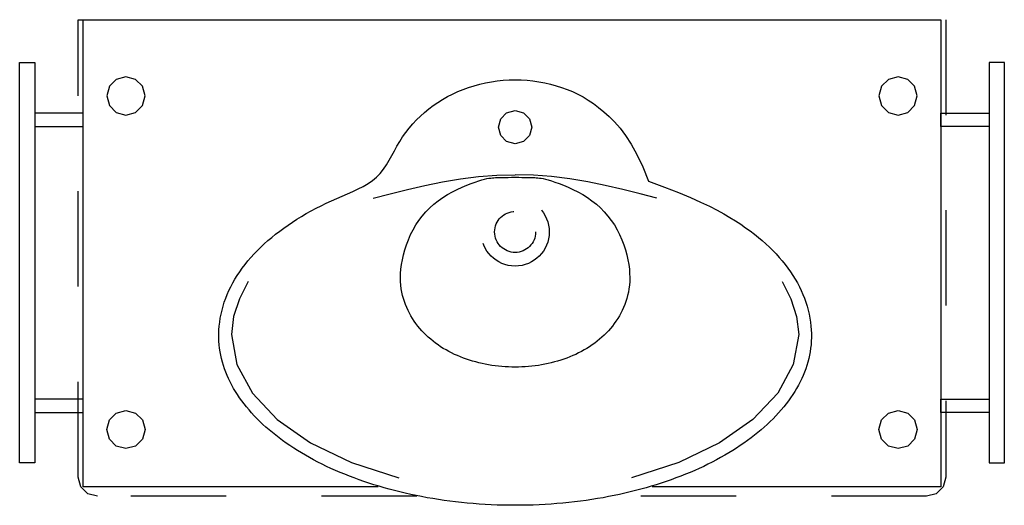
# Model space of a CAD drawing. Header units: millimetres. Extents: x -0.52 to 0.52, y -0.51 to 0.
import ezdxf

# ---------------------------------------------------------------- set-up
doc = ezdxf.new("R2010")
doc.units = ezdxf.units.MM
doc.linetypes.add('DASHED', pattern=[3e-06, 2e-06, -1e-06])
doc.layers.add('BLOCKS', color=3, linetype='Continuous')

msp = doc.modelspace()

# ---------------------------------------------------------------- linework, layer by layer
at = {"layer": 'BLOCKS', "linetype": 'DASHED'}
for points in [[(-0.0997, -0.5), (-0.435, -0.5), (-0.4451, -0.4973), (-0.4523, -0.4901), (-0.455, -0.48), (-0.455, 0), (0.455, 0)], [(0.455, 0), (0.455, -0.48), (0.4523, -0.4901), (0.4451, -0.4973), (0.435, -0.5), (0.1063, -0.5)], [(0.1432, -0.1694), (0.1601, -0.1756), (0.1746, -0.1813), (0.1872, -0.1865), (0.1979, -0.1913), (0.2072, -0.1957), (0.2152, -0.1999), (0.2223, -0.2038), (0.2286, -0.2075), (0.2345, -0.2112), (0.2399, -0.2147), (0.245, -0.2182), (0.2498, -0.2216), (0.2543, -0.225), (0.2585, -0.2284), (0.2625, -0.2318), (0.2664, -0.2352), (0.2701, -0.2387), (0.2737, -0.2422), (0.2771, -0.2458), (0.2804, -0.2494), (0.2835, -0.2531), (0.2865, -0.2568), (0.2894, -0.2606), (0.2921, -0.2644), (0.2947, -0.2683), (0.2971, -0.2722), (0.2994, -0.2761), (0.3015, -0.2801), (0.3034, -0.2841), (0.3052, -0.2882), (0.3068, -0.2923), (0.3083, -0.2964), (0.3096, -0.3006), (0.3107, -0.3047), (0.3117, -0.3089), (0.3125, -0.3131), (0.3131, -0.3173), (0.3136, -0.3214), (0.314, -0.3254), (0.3141, -0.3294), (0.3142, -0.3333), (0.314, -0.3372), (0.3138, -0.341), (0.3133, -0.3447), (0.3128, -0.3484), (0.3121, -0.352), (0.3113, -0.3556), (0.3104, -0.3592), (0.3093, -0.3627), (0.3081, -0.3662), (0.3068, -0.3697), (0.3054, -0.3732), (0.3039, -0.3766), (0.3022, -0.38), (0.3005, -0.3834), (0.2986, -0.3868), (0.2966, -0.3901), (0.2945, -0.3934), (0.2923, -0.3967), (0.29, -0.3999), (0.2876, -0.4031), (0.2851, -0.4063), (0.2824, -0.4094), (0.2797, -0.4125), (0.2769, -0.4156), (0.274, -0.4186), (0.2709, -0.4216), (0.2678, -0.4246), (0.2646, -0.4275), (0.2613, -0.4304), (0.2579, -0.4332), (0.2544, -0.436), (0.2508, -0.4388), (0.2471, -0.4415), (0.2433, -0.4442), (0.2395, -0.4468), (0.2355, -0.4494), (0.2315, -0.452), (0.2274, -0.4545), (0.2232, -0.457), (0.2189, -0.4594), (0.2146, -0.4617), (0.2101, -0.4641), (0.2056, -0.4663), (0.2011, -0.4686), (0.1964, -0.4707), (0.1917, -0.4728), (0.1869, -0.4749), (0.182, -0.4769), (0.177, -0.4789), (0.172, -0.4808), (0.167, -0.4827), (0.1618, -0.4845), (0.1566, -0.4862), (0.1513, -0.4879), (0.146, -0.4895), (0.1406, -0.4911), (0.1352, -0.4926), (0.1297, -0.494), (0.1241, -0.4954), (0.1185, -0.4968), (0.1128, -0.498), (0.1071, -0.4992), (0.1013, -0.5004), (0.0955, -0.5015), (0.0896, -0.5025), (0.0837, -0.5034), (0.0777, -0.5043), (0.0717, -0.5051), (0.0657, -0.5059), (0.0596, -0.5066), (0.0534, -0.5072), (0.0472, -0.5077), (0.041, -0.5082), (0.0348, -0.5086), (0.0285, -0.5089), (0.0222, -0.5092), (0.0159, -0.5093), (0.0096, -0.5095), (0.0033, -0.5095), (-0.0031, -0.5095), (-0.0094, -0.5093), (-0.0157, -0.5092), (-0.022, -0.5089), (-0.0282, -0.5086), (-0.0345, -0.5082), (-0.0407, -0.5077), (-0.0469, -0.5072), (-0.053, -0.5066), (-0.0591, -0.5059), (-0.0652, -0.5051), (-0.0712, -0.5043), (-0.0772, -0.5034), (-0.0831, -0.5025), (-0.089, -0.5015), (-0.0948, -0.5004), (-0.1006, -0.4992), (-0.1063, -0.498), (-0.112, -0.4968), (-0.1176, -0.4954), (-0.1232, -0.494), (-0.1287, -0.4926), (-0.1341, -0.4911), (-0.1395, -0.4895), (-0.1448, -0.4879), (-0.1501, -0.4862), (-0.1553, -0.4845), (-0.1604, -0.4827), (-0.1655, -0.4808), (-0.1705, -0.4789), (-0.1755, -0.4769), (-0.1803, -0.4749), (-0.1851, -0.4728), (-0.1899, -0.4707), (-0.1945, -0.4686), (-0.1991, -0.4663), (-0.2036, -0.4641), (-0.2081, -0.4617), (-0.2124, -0.4594), (-0.2167, -0.457), (-0.2209, -0.4545), (-0.225, -0.452), (-0.229, -0.4494), (-0.2329, -0.4468), (-0.2368, -0.4442), (-0.2406, -0.4415), (-0.2443, -0.4388), (-0.2478, -0.436), (-0.2513, -0.4332), (-0.2547, -0.4304), (-0.2581, -0.4275), (-0.2613, -0.4246), (-0.2644, -0.4216), (-0.2674, -0.4186), (-0.2704, -0.4156), (-0.2732, -0.4125), (-0.2759, -0.4094), (-0.2785, -0.4063), (-0.2811, -0.4031), (-0.2835, -0.3999), (-0.2858, -0.3967), (-0.288, -0.3934), (-0.2901, -0.3901), (-0.2921, -0.3868), (-0.294, -0.3834), (-0.2957, -0.38), (-0.2974, -0.3766), (-0.2989, -0.3732), (-0.3003, -0.3697), (-0.3016, -0.3662), (-0.3028, -0.3627), (-0.3038, -0.3592), (-0.3048, -0.3556), (-0.3056, -0.352), (-0.3063, -0.3484), (-0.3068, -0.3447), (-0.3072, -0.341), (-0.3075, -0.3372), (-0.3076, -0.3333), (-0.3076, -0.3294), (-0.3074, -0.3254), (-0.3071, -0.3214), (-0.3066, -0.3173), (-0.306, -0.3131), (-0.3052, -0.3089), (-0.3042, -0.3047), (-0.3031, -0.3006), (-0.3018, -0.2964), (-0.3003, -0.2923), (-0.2987, -0.2882), (-0.2969, -0.2841), (-0.295, -0.2801), (-0.2929, -0.2761), (-0.2906, -0.2722), (-0.2882, -0.2683), (-0.2856, -0.2644), (-0.2829, -0.2606), (-0.28, -0.2568), (-0.277, -0.2531), (-0.2739, -0.2494), (-0.2706, -0.2458), (-0.2671, -0.2422), (-0.2636, -0.2387), (-0.2599, -0.2352), (-0.256, -0.2318), (-0.252, -0.2284), (-0.248, -0.2251), (-0.2437, -0.2218), (-0.2394, -0.2186), (-0.2349, -0.2155), (-0.2303, -0.2124), (-0.2256, -0.2094), (-0.2208, -0.2064), (-0.2158, -0.2035), (-0.2108, -0.2007), (-0.2056, -0.1979), (-0.2003, -0.1952), (-0.195, -0.1926), (-0.1895, -0.19), (-0.1839, -0.1875), (-0.1782, -0.1851), (-0.1725, -0.1827), (-0.1669, -0.1802), (-0.1613, -0.1776), (-0.156, -0.1749), (-0.151, -0.1719), (-0.1463, -0.1687), (-0.142, -0.1651), (-0.1382, -0.1612), (-0.1348, -0.1569), (-0.1317, -0.1523), (-0.1288, -0.1475), (-0.1261, -0.1426), (-0.1234, -0.1376), (-0.1207, -0.1327), (-0.1178, -0.1277), (-0.1147, -0.123), (-0.1114, -0.1183), (-0.1079, -0.1138), (-0.1042, -0.1094), (-0.1003, -0.1052), (-0.0961, -0.1012), (-0.0918, -0.0973), (-0.0873, -0.0936), (-0.0827, -0.0901), (-0.0778, -0.0868), (-0.0728, -0.0837), (-0.0676, -0.0807), (-0.0623, -0.078), (-0.0569, -0.0755), (-0.0513, -0.0732), (-0.0456, -0.0711), (-0.0397, -0.0693), (-0.0338, -0.0676), (-0.0278, -0.0663), (-0.0216, -0.0651), (-0.0155, -0.0642), (-0.0093, -0.0636), (-0.003, -0.0632), (0.0033, -0.0631), (0.0095, -0.0632), (0.0158, -0.0636), (0.022, -0.0642), (0.0282, -0.0651), (0.0343, -0.0663), (0.0403, -0.0676), (0.0463, -0.0693), (0.0521, -0.0711), (0.0578, -0.0732), (0.0634, -0.0755), (0.069, -0.0782), (0.0745, -0.0811), (0.08, -0.0844), (0.0854, -0.088), (0.0909, -0.0921), (0.0964, -0.0965), (0.102, -0.1015), (0.1077, -0.1071), (0.1134, -0.1137), (0.1192, -0.1215), (0.1251, -0.1307), (0.1311, -0.1416), (0.1371, -0.1544), (0.1432, -0.1694)], [(0.0033, -0.0953), (0.0121, -0.0977), (0.0184, -0.104), (0.0208, -0.1128), (0.0184, -0.1216), (0.0121, -0.1279), (0.0033, -0.1303), (-0.0056, -0.1279), (-0.0118, -0.1216), (-0.0142, -0.1128), (-0.0118, -0.104), (-0.0056, -0.0977), (0.0033, -0.0953)], [(-0.1455, -0.1872), (-0.1278, -0.1827), (-0.1097, -0.1782), (-0.0914, -0.174), (-0.0729, -0.1702), (-0.0541, -0.167), (-0.0351, -0.1646), (-0.016, -0.1632), (0.0033, -0.1629)], [(0.152, -0.1872), (0.1343, -0.1827), (0.1163, -0.1782), (0.0979, -0.174), (0.0794, -0.1702), (0.0606, -0.167), (0.0416, -0.1646), (0.0225, -0.1632), (0.0033, -0.1629)], [(0.0033, -0.1653), (0.0071, -0.1653), (0.0104, -0.1654), (0.0134, -0.1654), (0.016, -0.1655), (0.0183, -0.1655), (0.0203, -0.1656), (0.0222, -0.1657), (0.0239, -0.1657), (0.0255, -0.1658), (0.0272, -0.1659), (0.0289, -0.1661), (0.0307, -0.1663), (0.0328, -0.1667), (0.0352, -0.1673), (0.038, -0.1681), (0.0413, -0.1691), (0.0451, -0.1703), (0.0494, -0.1718), (0.054, -0.1736), (0.0589, -0.1757), (0.0639, -0.178), (0.0691, -0.1806), (0.0742, -0.1834), (0.0791, -0.1866), (0.0839, -0.1899), (0.0885, -0.1936), (0.0928, -0.1975), (0.0968, -0.2017), (0.1006, -0.206), (0.1041, -0.2106), (0.1074, -0.2154), (0.1103, -0.2204), (0.1129, -0.2255), (0.1152, -0.2308), (0.1172, -0.2361), (0.1189, -0.2414), (0.1204, -0.2467), (0.1215, -0.2519), (0.1224, -0.257), (0.1231, -0.2618), (0.1234, -0.2663), (0.1236, -0.2706), (0.1235, -0.2747), (0.1232, -0.2785), (0.1227, -0.2822), (0.1221, -0.2857), (0.1213, -0.2892), (0.1204, -0.2925), (0.1194, -0.2957), (0.1182, -0.2989), (0.117, -0.302), (0.1156, -0.305), (0.1141, -0.3079), (0.1126, -0.3108), (0.1109, -0.3136), (0.1091, -0.3163), (0.1073, -0.3189), (0.1053, -0.3215), (0.1033, -0.324), (0.1012, -0.3264), (0.099, -0.3287), (0.0967, -0.331), (0.0943, -0.3332), (0.0919, -0.3353), (0.0893, -0.3374), (0.0868, -0.3393), (0.0841, -0.3412), (0.0814, -0.3431), (0.0786, -0.3448), (0.0757, -0.3465), (0.0728, -0.3481), (0.0699, -0.3496), (0.0669, -0.3511), (0.0638, -0.3524), (0.0607, -0.3537), (0.0576, -0.355), (0.0544, -0.3561), (0.0511, -0.3572), (0.0479, -0.3582), (0.0446, -0.3591), (0.0412, -0.36), (0.0379, -0.3608), (0.0345, -0.3615), (0.0311, -0.3621), (0.0277, -0.3627), (0.0242, -0.3631), (0.0207, -0.3636), (0.0173, -0.3639), (0.0138, -0.3641), (0.0103, -0.3643), (0.0068, -0.3644), (0.0033, -0.3645), (-0.0002, -0.3644), (-0.0037, -0.3643), (-0.0072, -0.3641), (-0.0107, -0.3639), (-0.0142, -0.3636), (-0.0177, -0.3631), (-0.0211, -0.3627), (-0.0246, -0.3621), (-0.028, -0.3615), (-0.0314, -0.3608), (-0.0347, -0.36), (-0.0381, -0.3591), (-0.0414, -0.3582), (-0.0446, -0.3572), (-0.0479, -0.3561), (-0.051, -0.355), (-0.0542, -0.3537), (-0.0573, -0.3524), (-0.0604, -0.3511), (-0.0634, -0.3496), (-0.0663, -0.3481), (-0.0692, -0.3465), (-0.0721, -0.3448), (-0.0749, -0.3431), (-0.0776, -0.3412), (-0.0802, -0.3393), (-0.0828, -0.3374), (-0.0853, -0.3353), (-0.0878, -0.3332), (-0.0902, -0.331), (-0.0924, -0.3287), (-0.0947, -0.3264), (-0.0968, -0.324), (-0.0988, -0.3215), (-0.1008, -0.3189), (-0.1026, -0.3163), (-0.1044, -0.3136), (-0.1061, -0.3108), (-0.1076, -0.3079), (-0.1091, -0.305), (-0.1105, -0.302), (-0.1117, -0.2989), (-0.1129, -0.2957), (-0.1139, -0.2925), (-0.1148, -0.2892), (-0.1156, -0.2857), (-0.1162, -0.2822), (-0.1167, -0.2785), (-0.117, -0.2747), (-0.117, -0.2706), (-0.1169, -0.2663), (-0.1165, -0.2618), (-0.1159, -0.257), (-0.115, -0.2519), (-0.1139, -0.2467), (-0.1124, -0.2414), (-0.1107, -0.2361), (-0.1087, -0.2308), (-0.1064, -0.2255), (-0.1038, -0.2204), (-0.1008, -0.2154), (-0.0976, -0.2106), (-0.0941, -0.206), (-0.0903, -0.2017), (-0.0863, -0.1975), (-0.0819, -0.1936), (-0.0774, -0.1899), (-0.0726, -0.1866), (-0.0676, -0.1834), (-0.0625, -0.1806), (-0.0574, -0.178), (-0.0524, -0.1757), (-0.0475, -0.1736), (-0.0428, -0.1718), (-0.0386, -0.1703), (-0.0348, -0.1691), (-0.0315, -0.1681), (-0.0287, -0.1673), (-0.0263, -0.1667), (-0.0242, -0.1663), (-0.0223, -0.1661), (-0.0206, -0.1659), (-0.019, -0.1658), (-0.0174, -0.1657), (-0.0156, -0.1657), (-0.0138, -0.1656), (-0.0117, -0.1655), (-0.0094, -0.1655), (-0.0068, -0.1654), (-0.0039, -0.1654), (-0.0005, -0.1653), (0.0033, -0.1653)], [(-0.2768, -0.2748), (-0.286, -0.2928), (-0.292, -0.3115), (-0.2942, -0.3303)], [(0.2833, -0.2748), (0.2925, -0.2928), (0.2986, -0.3115), (0.3008, -0.3303)], [(-0.2942, -0.3303), (-0.2886, -0.3619), (-0.2722, -0.392), (-0.2462, -0.4196), (-0.2113, -0.4441), (-0.1685, -0.4646), (-0.1188, -0.4805)], [(0.3008, -0.3303), (0.2951, -0.3619), (0.2788, -0.392), (0.2527, -0.4196), (0.2178, -0.4441), (0.175, -0.4646), (0.1253, -0.4805)]]:
    msp.add_lwpolyline(points, dxfattribs=at)
at = {"layer": 'BLOCKS', "linetype": 'Continuous'}
for points in [[(-0.1405, -0.49), (-0.45, -0.49), (-0.45, 0), (0.45, 0)], [(0.45, 0), (0.45, -0.49), (0.147, -0.49)], [(-0.5165, -0.465), (-0.5165, -0.045), (-0.5005, -0.045), (-0.5005, -0.465), (-0.5165, -0.465)], [(0.5165, -0.465), (0.5165, -0.045), (0.5005, -0.045), (0.5005, -0.465), (0.5165, -0.465)], [(-0.405, -0.1), (-0.3949, -0.0973), (-0.3877, -0.0901), (-0.385, -0.08), (-0.3877, -0.0699), (-0.3949, -0.0627), (-0.405, -0.06), (-0.4151, -0.0627), (-0.4223, -0.0699), (-0.425, -0.08), (-0.4223, -0.0901), (-0.4151, -0.0973), (-0.405, -0.1)], [(0.405, -0.1), (0.4151, -0.0973), (0.4223, -0.0901), (0.425, -0.08), (0.4223, -0.0699), (0.4151, -0.0627), (0.405, -0.06), (0.3949, -0.0627), (0.3877, -0.0699), (0.385, -0.08), (0.3877, -0.0901), (0.3949, -0.0973), (0.405, -0.1)], [(-0.45, -0.098), (-0.5005, -0.098), (-0.5005, -0.112), (-0.45, -0.112), (-0.45, -0.098)], [(0.45, -0.098), (0.5005, -0.098), (0.5005, -0.112), (0.45, -0.112), (0.45, -0.098)], [(-0.45, -0.398), (-0.5005, -0.398), (-0.5005, -0.412), (-0.45, -0.412), (-0.45, -0.398)], [(0.45, -0.398), (0.5005, -0.398), (0.5005, -0.412), (0.45, -0.412), (0.45, -0.398)], [(-0.405, -0.41), (-0.3949, -0.4127), (-0.3877, -0.4199), (-0.385, -0.43), (-0.3877, -0.4401), (-0.3949, -0.4473), (-0.405, -0.45), (-0.4151, -0.4473), (-0.4223, -0.4401), (-0.425, -0.43), (-0.4223, -0.4199), (-0.4151, -0.4127), (-0.405, -0.41)], [(0.405, -0.41), (0.4151, -0.4127), (0.4223, -0.4199), (0.425, -0.43), (0.4223, -0.4401), (0.4151, -0.4473), (0.405, -0.45), (0.3949, -0.4473), (0.3877, -0.4401), (0.385, -0.43), (0.3877, -0.4199), (0.3949, -0.4127), (0.405, -0.41)]]:
    msp.add_lwpolyline(points, dxfattribs=at)
at = {"layer": 'BLOCKS', "linetype": 'DASHED'}
for radius in [0.0358, 0.0215]:
    msp.add_circle((0.0033, -0.2227), radius, dxfattribs=at)

doc.saveas('drawing.dxf')
